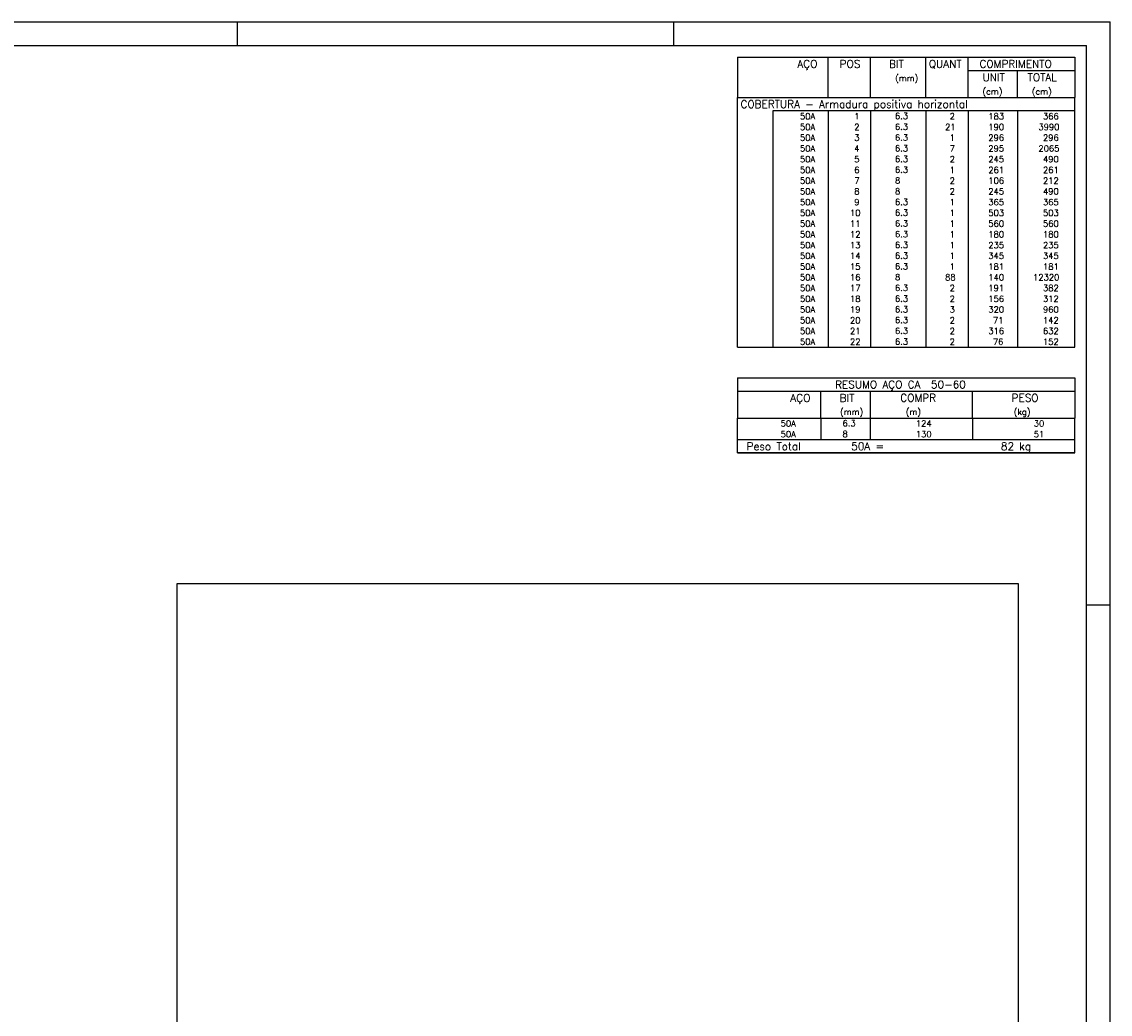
# Model space of a CAD drawing. Extents: x 0 to 119, y 0 to 84.
# Tile 21 of 21: x 73 to 119, y 42 to 84. Entities that reach past the tile are written whole.
import ezdxf

# ---------------------------------------------------------------- set-up
doc = ezdxf.new("R2010")
doc.units = 0
doc.header["$MEASUREMENT"] = 0
doc.layers.get('0').update_dxf_attribs({"linetype": 'CONTINUOUS'})
for name, color, linetype in [('1', 1, 'CONTINUOUS'), ('2', 2, 'CONTINUOUS'), ('8', 8, 'CONTINUOUS')]:
    doc.layers.add(name, color=color, linetype=linetype)
doc.styles.get("Standard").update_dxf_attribs({"font": 'ROMANS.SHX'})
picture_1 = doc.add_image_def('image2.jpg', size_in_pixel=(3000, 2958))

msp = doc.modelspace()

# ---------------------------------------------------------------- linework, layer by layer
at = {"layer": '1', "linetype": 'Continuous'}
for p, q in [((0, 84.099998), (118.900002, 84.099998)), ((81.900002, 83.099998), (81.900002, 84.099998)), ((100.400002, 83.099998), (100.400002, 84.099998)), ((118.900002, 0), (118.900002, 84.099998)), ((117.900002, 59.400002), (118.900002, 59.400002))]:
    msp.add_line(p, q, dxfattribs=at)
at = {"layer": '2', "linetype": 'Continuous'}
for p, q in [((103.1, 82.600001), (103.1, 80.893751)), ((103.1, 82.600001), (117.4, 82.600001)), ((106.935, 80.893751), (106.935, 82.600001)), ((108.729, 80.893751), (108.729, 82.600001)), ((111.082, 80.893751), (111.082, 82.600001)), ((112.876, 80.893751), (112.876, 82.600001)), ((117.4, 82.600001), (117.4, 80.893751)), ((112.876, 82.031251), (117.4, 82.031251)), ((114.969, 80.893751), (114.969, 82.031251)), ((103.1, 80.893751), (117.4, 80.893751)), ((103.1, 80.325001), (103.1, 80.893751)), ((103.1, 80.893751), (117.4, 80.893751)), ((117.4, 80.325001), (117.4, 80.893751)), ((103.1, 79.870001), (103.1, 80.325001)), ((117.4, 80.325001), (104.595, 80.325001)), ((104.595, 80.325001), (104.595, 79.870001)), ((106.935, 80.325001), (106.935, 79.870001)), ((108.729, 80.325001), (108.729, 79.870001)), ((111.082, 80.325001), (111.082, 79.870001)), ((112.876, 80.325001), (112.876, 79.870001)), ((114.969, 80.325001), (114.969, 79.870001)), ((117.4, 79.870001), (117.4, 80.325001)), ((103.1, 79.415002), (103.1, 79.870001)), ((104.595, 79.870001), (104.595, 79.415002)), ((106.935, 79.870001), (106.935, 79.415002)), ((108.729, 79.870001), (108.729, 79.415002)), ((111.082, 79.870001), (111.082, 79.415002)), ((112.876, 79.870001), (112.876, 79.415002)), ((114.969, 79.870001), (114.969, 79.415002)), ((117.4, 79.415002), (117.4, 79.870001)), ((103.1, 78.960002), (103.1, 79.415002)), ((104.595, 79.415002), (104.595, 78.960002)), ((106.935, 79.415002), (106.935, 78.960002)), ((108.729, 79.415002), (108.729, 78.960002)), ((111.082, 79.415002), (111.082, 78.960002)), ((112.876, 79.415002), (112.876, 78.960002)), ((114.969, 79.415002), (114.969, 78.960002)), ((117.4, 78.960002), (117.4, 79.415002)), ((103.1, 78.505002), (103.1, 78.960002)), ((104.595, 78.960002), (104.595, 78.505002)), ((106.935, 78.960002), (106.935, 78.505002)), ((108.729, 78.960002), (108.729, 78.505002)), ((111.082, 78.960002), (111.082, 78.505002)), ((112.876, 78.960002), (112.876, 78.505002)), ((114.969, 78.960002), (114.969, 78.505002)), ((117.4, 78.505002), (117.4, 78.960002)), ((103.1, 78.050002), (103.1, 78.505002)), ((104.595, 78.505002), (104.595, 78.050002)), ((106.935, 78.505002), (106.935, 78.050002)), ((108.729, 78.505002), (108.729, 78.050002)), ((111.082, 78.505002), (111.082, 78.050002)), ((112.876, 78.505002), (112.876, 78.050002)), ((114.969, 78.505002), (114.969, 78.050002)), ((117.4, 78.050002), (117.4, 78.505002)), ((103.1, 77.595002), (103.1, 78.050002)), ((104.595, 78.050002), (104.595, 77.595002)), ((106.935, 78.050002), (106.935, 77.595002)), ((108.729, 78.050002), (108.729, 77.595002)), ((111.082, 78.050002), (111.082, 77.595002)), ((112.876, 78.050002), (112.876, 77.595002)), ((114.969, 78.050002), (114.969, 77.595002)), ((117.4, 77.595002), (117.4, 78.050002)), ((103.1, 77.140002), (103.1, 77.595002)), ((104.595, 77.595002), (104.595, 77.140002)), ((106.935, 77.595002), (106.935, 77.140002)), ((108.729, 77.595002), (108.729, 77.140002)), ((111.082, 77.595002), (111.082, 77.140002)), ((112.876, 77.595002), (112.876, 77.140002)), ((114.969, 77.595002), (114.969, 77.140002)), ((117.4, 77.140002), (117.4, 77.595002)), ((103.1, 76.685002), (103.1, 77.140002)), ((104.595, 77.140002), (104.595, 76.685002)), ((106.935, 77.140002), (106.935, 76.685002)), ((108.729, 77.140002), (108.729, 76.685002)), ((111.082, 77.140002), (111.082, 76.685002)), ((112.876, 77.140002), (112.876, 76.685002)), ((114.969, 77.140002), (114.969, 76.685002)), ((117.4, 76.685002), (117.4, 77.140002)), ((103.1, 76.230002), (103.1, 76.685002)), ((104.595, 76.685002), (104.595, 76.230002)), ((106.935, 76.685002), (106.935, 76.230002)), ((108.729, 76.685002), (108.729, 76.230002)), ((111.082, 76.685002), (111.082, 76.230002)), ((112.876, 76.685002), (112.876, 76.230002)), ((114.969, 76.685002), (114.969, 76.230002)), ((117.4, 76.230002), (117.4, 76.685002)), ((103.1, 75.775002), (103.1, 76.230002)), ((104.595, 76.230002), (104.595, 75.775002)), ((106.935, 76.230002), (106.935, 75.775002)), ((108.729, 76.230002), (108.729, 75.775002)), ((111.082, 76.230002), (111.082, 75.775002)), ((112.876, 76.230002), (112.876, 75.775002)), ((114.969, 76.230002), (114.969, 75.775002)), ((117.4, 75.775002), (117.4, 76.230002)), ((103.1, 75.320002), (103.1, 75.775002)), ((104.595, 75.775002), (104.595, 75.320002)), ((106.935, 75.775002), (106.935, 75.320002)), ((108.729, 75.775002), (108.729, 75.320002)), ((111.082, 75.775002), (111.082, 75.320002)), ((112.876, 75.775002), (112.876, 75.320002)), ((114.969, 75.775002), (114.969, 75.320002)), ((117.4, 75.320002), (117.4, 75.775002)), ((103.1, 74.865002), (103.1, 75.320002)), ((104.595, 75.320002), (104.595, 74.865002)), ((106.935, 75.320002), (106.935, 74.865002)), ((108.729, 75.320002), (108.729, 74.865002)), ((111.082, 75.320002), (111.082, 74.865002)), ((112.876, 75.320002), (112.876, 74.865002)), ((114.969, 75.320002), (114.969, 74.865002)), ((117.4, 74.865002), (117.4, 75.320002)), ((103.1, 74.410004), (103.1, 74.865002)), ((104.595, 74.865002), (104.595, 74.410004)), ((106.935, 74.865002), (106.935, 74.410004)), ((108.729, 74.865002), (108.729, 74.410004)), ((111.082, 74.865002), (111.082, 74.410004)), ((112.876, 74.865002), (112.876, 74.410004)), ((114.969, 74.865002), (114.969, 74.410004)), ((117.4, 74.410004), (117.4, 74.865002)), ((103.1, 73.955004), (103.1, 74.410004)), ((104.595, 74.410004), (104.595, 73.955004)), ((106.935, 74.410004), (106.935, 73.955004)), ((108.729, 74.410004), (108.729, 73.955004)), ((111.082, 74.410004), (111.082, 73.955004)), ((112.876, 74.410004), (112.876, 73.955004)), ((114.969, 74.410004), (114.969, 73.955004)), ((117.4, 73.955004), (117.4, 74.410004)), ((103.1, 73.500004), (103.1, 73.955004)), ((104.595, 73.955004), (104.595, 73.500004)), ((106.935, 73.955004), (106.935, 73.500004)), ((108.729, 73.955004), (108.729, 73.500004)), ((111.082, 73.955004), (111.082, 73.500004)), ((112.876, 73.955004), (112.876, 73.500004)), ((114.969, 73.955004), (114.969, 73.500004)), ((117.4, 73.500004), (117.4, 73.955004)), ((103.1, 73.045004), (103.1, 73.500004)), ((104.595, 73.500004), (104.595, 73.045004)), ((106.935, 73.500004), (106.935, 73.045004)), ((108.729, 73.500004), (108.729, 73.045004)), ((111.082, 73.500004), (111.082, 73.045004)), ((112.876, 73.500004), (112.876, 73.045004)), ((114.969, 73.500004), (114.969, 73.045004)), ((117.4, 73.045004), (117.4, 73.500004)), ((103.1, 72.590004), (103.1, 73.045004)), ((104.595, 73.045004), (104.595, 72.590004)), ((106.935, 73.045004), (106.935, 72.590004)), ((108.729, 73.045004), (108.729, 72.590004)), ((111.082, 73.045004), (111.082, 72.590004)), ((112.876, 73.045004), (112.876, 72.590004)), ((114.969, 73.045004), (114.969, 72.590004)), ((117.4, 72.590004), (117.4, 73.045004)), ((103.1, 72.135004), (103.1, 72.590004)), ((104.595, 72.590004), (104.595, 72.135004)), ((106.935, 72.590004), (106.935, 72.135004)), ((108.729, 72.590004), (108.729, 72.135004)), ((111.082, 72.590004), (111.082, 72.135004)), ((112.876, 72.590004), (112.876, 72.135004)), ((114.969, 72.590004), (114.969, 72.135004)), ((117.4, 72.135004), (117.4, 72.590004)), ((103.1, 71.680004), (103.1, 72.135004)), ((104.595, 72.135004), (104.595, 71.680004)), ((106.935, 72.135004), (106.935, 71.680004)), ((108.729, 72.135004), (108.729, 71.680004)), ((111.082, 72.135004), (111.082, 71.680004)), ((112.876, 72.135004), (112.876, 71.680004)), ((114.969, 72.135004), (114.969, 71.680004)), ((117.4, 71.680004), (117.4, 72.135004)), ((103.1, 71.225004), (103.1, 71.680004)), ((104.595, 71.680004), (104.595, 71.225004)), ((106.935, 71.680004), (106.935, 71.225004)), ((108.729, 71.680004), (108.729, 71.225004)), ((111.082, 71.680004), (111.082, 71.225004)), ((112.876, 71.680004), (112.876, 71.225004)), ((114.969, 71.680004), (114.969, 71.225004)), ((117.4, 71.225004), (117.4, 71.680004)), ((103.1, 70.770004), (103.1, 71.225004)), ((104.595, 71.225004), (104.595, 70.770004)), ((106.935, 71.225004), (106.935, 70.770004)), ((108.729, 71.225004), (108.729, 70.770004)), ((111.082, 71.225004), (111.082, 70.770004)), ((112.876, 71.225004), (112.876, 70.770004)), ((114.969, 71.225004), (114.969, 70.770004)), ((117.4, 70.770004), (117.4, 71.225004)), ((103.1, 70.315004), (103.1, 70.770004)), ((104.595, 70.770004), (104.595, 70.315004)), ((106.935, 70.770004), (106.935, 70.315004)), ((108.729, 70.770004), (108.729, 70.315004)), ((111.082, 70.770004), (111.082, 70.315004)), ((112.876, 70.770004), (112.876, 70.315004)), ((114.969, 70.770004), (114.969, 70.315004)), ((117.4, 70.315004), (117.4, 70.770004)), ((103.1, 70.315004), (117.4, 70.315004)), ((103.1, 69.015004), (103.1, 67.308754)), ((103.1, 69.015004), (117.4, 69.015004)), ((117.4, 69.015004), (117.4, 67.308754)), ((103.1, 68.446254), (117.4, 68.446254)), ((106.636, 67.308754), (106.636, 68.446254)), ((108.729, 67.308754), (108.729, 68.446254)), ((113.0645, 67.308754), (113.0645, 68.446254)), ((103.1, 67.308754), (117.4, 67.308754)), ((103.1, 66.853754), (103.1, 67.308754)), ((106.636, 67.308754), (106.636, 66.853755)), ((108.729, 66.853754), (108.729, 67.308754)), ((113.0645, 67.308754), (113.0645, 66.853754)), ((117.4, 66.853754), (117.4, 67.308754)), ((103.1, 66.398754), (103.1, 66.853754)), ((106.636, 66.853754), (106.636, 66.398754)), ((108.729, 66.398754), (108.729, 66.853754)), ((113.0645, 66.853754), (113.0645, 66.398754)), ((117.4, 66.398754), (117.4, 66.853754)), ((103.1, 66.398754), (117.4, 66.398754)), ((103.1, 65.830004), (103.1, 66.398754)), ((103.1, 66.398754), (117.4, 66.398754)), ((117.4, 65.830004), (117.4, 66.398754)), ((117.4, 65.830004), (103.1, 65.830004)), ((103.1, 65.830004), (117.4, 65.830004))]:
    msp.add_line(p, q, dxfattribs=at)
at = {"layer": '8', "linetype": 'Continuous'}
for p in [(2.5, 83.099998), (117.900002, 1)]:
    msp.add_line(p, (117.900002, 83.099998), dxfattribs=at)

# ---------------------------------------------------------------- texts
at = {"layer": '2', "linetype": 'Continuous'}
for s, height, p in [('AÇO', 0.325, (105.634454, 82.153126)), ('POS', 0.325, (107.429, 82.153126)), ('BIT', 0.325, (109.522, 82.153126)), ('QUANT', 0.325, (111.207436, 82.153126)), ('COMPRIMENTO', 0.325, (113.35631, 82.153126)), ('(mm)', 0.26, (109.782, 81.584376)), ('UNIT', 0.325, (113.48291, 81.584376)), ('TOTAL', 0.325, (115.397099, 81.584376)), ('(cm)', 0.26, (113.48291, 81.015626)), ('(cm)', 0.26, (115.57591, 81.015626)), ('COBERTURA - Armadura positiva horizontal', 0.325, (103.224537, 80.446876)), ('     50A', 0.26, (104.776559, 79.967501)), ('  1', 0.26, (107.689, 79.967501)), ('    6.3', 0.26, (108.997506, 79.975358)), ('    2', 0.26, (111.316, 79.967501)), ('   183', 0.26, (113.149, 79.967501)), ('    366', 0.26, (115.272709, 79.967501)), ('     50A', 0.26, (104.776559, 79.512501)), ('  2', 0.26, (107.689, 79.512501)), ('    6.3', 0.26, (108.997506, 79.520358)), ('   21', 0.26, (111.316, 79.512501)), ('   190', 0.26, (113.149, 79.512501)), ('   3990', 0.26, (115.272709, 79.512501)), ('     50A', 0.26, (104.776559, 79.057501)), ('  3', 0.26, (107.689, 79.057501)), ('    6.3', 0.26, (108.997506, 79.065358)), ('    1', 0.26, (111.316, 79.057501)), ('   296', 0.26, (113.149, 79.057501)), ('    296', 0.26, (115.272709, 79.057501)), ('     50A', 0.26, (104.776559, 78.602502)), ('  4', 0.26, (107.689, 78.602502)), ('    6.3', 0.26, (108.997506, 78.610358)), ('    7', 0.26, (111.316, 78.602502)), ('   295', 0.26, (113.149, 78.602502)), ('   2065', 0.26, (115.272709, 78.602502)), ('     50A', 0.26, (104.776559, 78.147502)), ('  5', 0.26, (107.689, 78.147502)), ('    6.3', 0.26, (108.997506, 78.15536)), ('    2', 0.26, (111.316, 78.147502)), ('   245', 0.26, (113.149, 78.147502)), ('    490', 0.26, (115.272709, 78.147502)), ('     50A', 0.26, (104.776559, 77.692502)), ('  6', 0.26, (107.689, 77.692502)), ('    6.3', 0.26, (108.997506, 77.700359)), ('    1', 0.26, (111.316, 77.692502)), ('   261', 0.26, (113.149, 77.692502)), ('    261', 0.26, (115.272709, 77.692502)), ('     50A', 0.26, (104.776559, 77.237502)), ('  7', 0.26, (107.689, 77.237502)), ('    8  ', 0.26, (108.997506, 77.245359)), ('    2', 0.26, (111.316, 77.237502)), ('   106', 0.26, (113.149, 77.237502)), ('    212', 0.26, (115.272709, 77.237502)), ('     50A', 0.26, (104.776559, 76.782502)), ('  8', 0.26, (107.689, 76.782502)), ('    8  ', 0.26, (108.997506, 76.790359)), ('    2', 0.26, (111.316, 76.782502)), ('   245', 0.26, (113.149, 76.782502)), ('    490', 0.26, (115.272709, 76.782502)), ('     50A', 0.26, (104.776559, 76.327502)), ('  9', 0.26, (107.689, 76.327502)), ('    6.3', 0.26, (108.997506, 76.335359)), ('    6.3', 0.26, (108.997506, 75.880359)), ('    1', 0.26, (111.316, 76.327502)), ('   365', 0.26, (113.149, 76.327502)), ('    365', 0.26, (115.272709, 76.327502)), ('     50A', 0.26, (104.776559, 75.872502)), (' 10', 0.26, (107.689, 75.872502)), ('    6.3', 0.26, (108.997506, 75.42536)), ('    1', 0.26, (111.316, 75.872502)), ('   503', 0.26, (113.149, 75.872502)), ('    503', 0.26, (115.272709, 75.872502)), ('     50A', 0.26, (104.776559, 75.417502)), ('     50A', 0.26, (104.776559, 74.962502)), (' 11', 0.26, (107.689, 75.417502)), (' 12', 0.26, (107.689, 74.962502)), ('    6.3', 0.26, (108.997506, 74.97036)), ('    1', 0.26, (111.316, 75.417502)), ('    1', 0.26, (111.316, 74.962502)), ('   560', 0.26, (113.149, 75.417502)), ('   180', 0.26, (113.149, 74.962502)), ('    560', 0.26, (115.272709, 75.417502)), ('    180', 0.26, (115.272709, 74.962502)), ('     50A', 0.26, (104.776559, 74.507502)), (' 13', 0.26, (107.689, 74.507502)), ('    6.3', 0.26, (108.997506, 74.515359)), ('    1', 0.26, (111.316, 74.507502)), ('   235', 0.26, (113.149, 74.507502)), ('    235', 0.26, (115.272709, 74.507502)), ('     50A', 0.26, (104.776559, 74.052502)), (' 14', 0.26, (107.689, 74.052502)), ('    6.3', 0.26, (108.997506, 74.060359)), ('    1', 0.26, (111.316, 74.052502)), ('   345', 0.26, (113.149, 74.052502)), ('    345', 0.26, (115.272709, 74.052502)), ('     50A', 0.26, (104.776559, 73.597504)), (' 15', 0.26, (107.689, 73.597504)), ('    6.3', 0.26, (108.997506, 73.605359)), ('    1', 0.26, (111.316, 73.597504)), ('   181', 0.26, (113.149, 73.597504)), ('    181', 0.26, (115.272709, 73.597504)), ('     50A', 0.26, (104.776559, 73.142504)), (' 16', 0.26, (107.689, 73.142504)), ('    8  ', 0.26, (108.997506, 73.150361)), ('   88', 0.26, (111.316, 73.142504)), ('   140', 0.26, (113.149, 73.142504)), ('  12320', 0.26, (115.272709, 73.142504)), ('     50A', 0.26, (104.776559, 72.687504)), (' 17', 0.26, (107.689, 72.687504)), ('    6.3', 0.26, (108.997506, 72.695361)), ('    2', 0.26, (111.316, 72.687504)), ('   191', 0.26, (113.149, 72.687504)), ('    382', 0.26, (115.272709, 72.687504)), ('     50A', 0.26, (104.776559, 72.232504)), (' 18', 0.26, (107.689, 72.232504)), ('    6.3', 0.26, (108.997506, 72.240361)), ('    2', 0.26, (111.316, 72.232504)), ('   156', 0.26, (113.149, 72.232504)), ('    312', 0.26, (115.272709, 72.232504)), ('     50A', 0.26, (104.776559, 71.777504)), (' 19', 0.26, (107.689, 71.777504)), ('    6.3', 0.26, (108.997506, 71.785361)), ('    3', 0.26, (111.316, 71.777504)), ('   320', 0.26, (113.149, 71.777504)), ('    960', 0.26, (115.272709, 71.777504)), ('     50A', 0.26, (104.776559, 71.322504)), (' 20', 0.26, (107.689, 71.322504)), ('    6.3', 0.26, (108.997506, 71.330361)), ('    2', 0.26, (111.316, 71.322504)), ('    71', 0.26, (113.149, 71.322504)), ('    142', 0.26, (115.272709, 71.322504)), ('     50A', 0.26, (104.776559, 70.867504)), (' 21', 0.26, (107.689, 70.867504)), ('    6.3', 0.26, (108.997506, 70.875361)), ('    2', 0.26, (111.316, 70.867504)), ('   316', 0.26, (113.149, 70.867504)), ('    632', 0.26, (115.272709, 70.867504)), ('     50A', 0.26, (104.776559, 70.412504)), (' 22', 0.26, (107.689, 70.412504)), ('    6.3', 0.26, (108.997506, 70.420361)), ('    2', 0.26, (111.316, 70.412504)), ('    76', 0.26, (113.149, 70.412504)), ('    152', 0.26, (115.272709, 70.412504)), ('RESUMO AÇO CA  50-60', 0.325, (107.234646, 68.568129)), ('AÇO', 0.325, (105.335454, 67.999379)), ('BIT', 0.325, (107.429, 67.999379)), ('COMPR', 0.325, (110.001493, 68.004061)), ('PESO', 0.325, (114.719192, 68.004061)), ('(mm)', 0.26, (107.447019, 67.44363)), ('(m)', 0.26, (110.23199, 67.44363)), ('(kg)', 0.26, (114.808375, 67.44363)), ('     50A', 0.26, (103.957559, 66.951254)), ('    6.3', 0.26, (106.774505, 66.959111)), ('     124', 0.26, (109.687955, 66.951255)), ('     30', 0.26, (114.689845, 66.951255)), ('     50A', 0.26, (103.957559, 66.496254)), ('    8  ', 0.26, (106.774505, 66.504111)), ('     130', 0.26, (109.687955, 66.496254)), ('     51', 0.26, (114.689845, 66.496254)), ('Peso Total        50A =', 0.325, (103.480678, 65.951879)), ('     82 kg', 0.325, (113.054105, 65.951879))]:
    msp.add_text(s, height=height, dxfattribs=at).set_placement(p)

# ---------------------------------------------------------------- pictures from other files: only their frames are drawn
at = {"linetype": 'Continuous'}
image = msp.add_image(picture_1, insert=(79.339283, 25.131524), size_in_units=(35.662804, 35.163524), dxfattribs=at)
image.dxf.flags = 15

doc.saveas('drawing.dxf')
